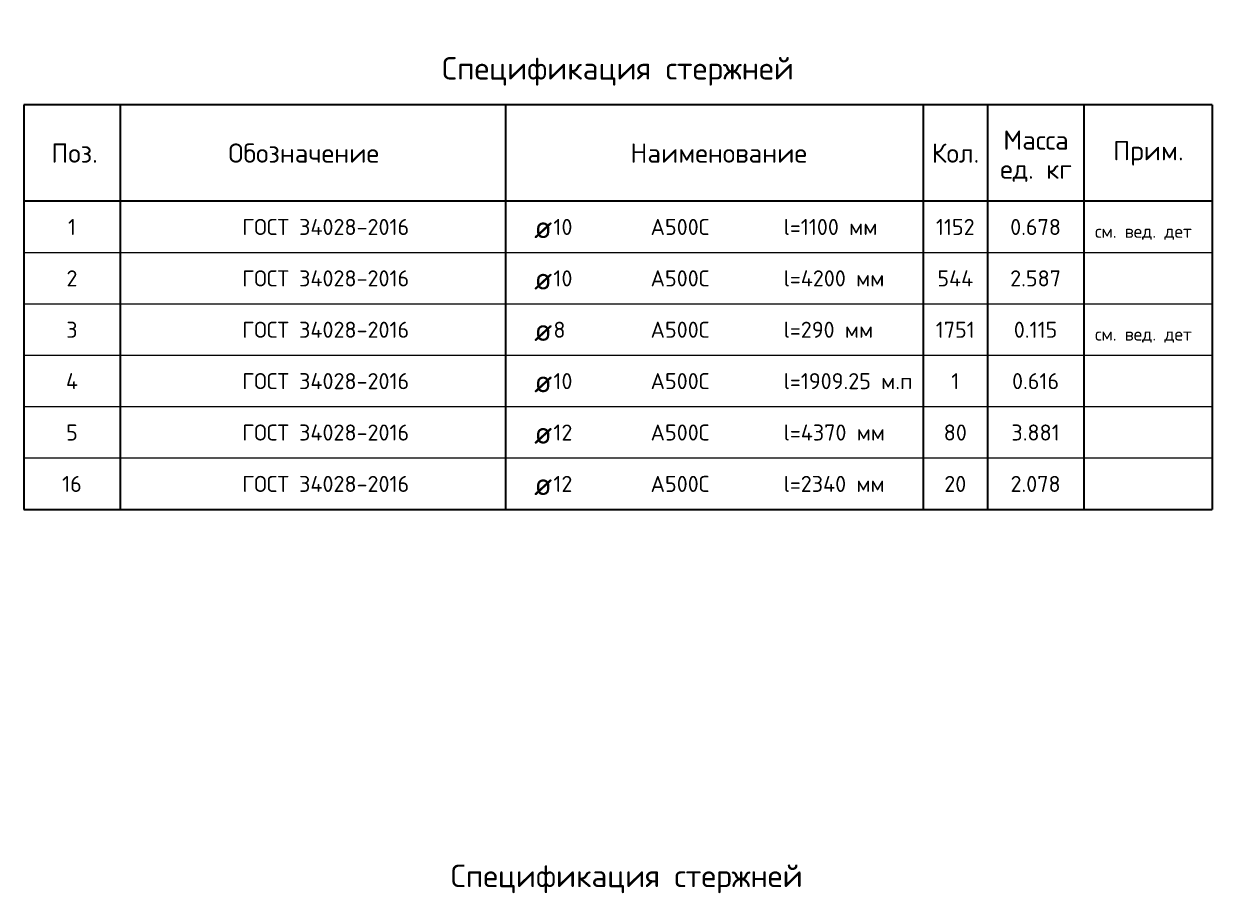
# Model space of a CAD drawing. Header units: millimetres. Extents: x 73472 to 96811, y -3739 to 13816.
# Tile 2 of 4: x 73472 to 82722, y 6994 to 13816. Entities that reach past the tile are written whole.
import ezdxf

# ---------------------------------------------------------------- set-up
doc = ezdxf.new("R2010")
doc.units = ezdxf.units.MM
doc.layers.add('Standard', color=7, linetype='Continuous', lineweight=25)
doc.styles.add('ARIAL', font='ARIAL.TTF')
doc.styles.add('ISOCPEUR', font='ISOCPEUR')

msp = doc.modelspace()

# ---------------------------------------------------------------- linework, layer by layer
at = {"layer": 'Standard', "color": 7, "linetype": 'Continuous', "lineweight": 35, "transparency": 33554687}
for p, q in [((82721.9, 13184.4), (73471.9, 13184.4)), ((73471.9, 13184.4), (73471.9, 12434.4)), ((74221.9, 13184.4), (74221.9, 12434.4)), ((77221.9, 13184.4), (77221.9, 12434.4)), ((80471.9, 13184.4), (80471.9, 12434.4)), ((80971.9, 13184.4), (80971.9, 12434.4)), ((81721.9, 13184.4), (81721.9, 12434.4)), ((82721.9, 13184.4), (82721.9, 12434.4)), ((82721.9, 12434.4), (73471.9, 12434.4)), ((73471.9, 12434.4), (73471.9, 12034.4)), ((74221.9, 12434.4), (74221.9, 12034.4)), ((77221.9, 12434.4), (77221.9, 12034.4)), ((80471.9, 12434.4), (80471.9, 12034.4)), ((80971.9, 12434.4), (80971.9, 12034.4)), ((81721.9, 12434.4), (81721.9, 12034.4)), ((82721.9, 12434.4), (82721.9, 12034.4)), ((73471.9, 12034.4), (73471.9, 11634.4)), ((74221.9, 12034.4), (74221.9, 11634.4)), ((77221.9, 12034.4), (77221.9, 11634.4)), ((80471.9, 12034.4), (80471.9, 11634.4)), ((80971.9, 12034.4), (80971.9, 11634.4)), ((81721.9, 12034.4), (81721.9, 11634.4)), ((82721.9, 12034.4), (82721.9, 11634.4)), ((73471.9, 11634.4), (73471.9, 11234.4)), ((74221.9, 11634.4), (74221.9, 11234.4)), ((77221.9, 11634.4), (77221.9, 11234.4)), ((80471.9, 11634.4), (80471.9, 11234.4)), ((80971.9, 11634.4), (80971.9, 11234.4)), ((81721.9, 11634.4), (81721.9, 11234.4)), ((82721.9, 11634.4), (82721.9, 11234.4)), ((73471.9, 11234.4), (73471.9, 10834.4)), ((74221.9, 11234.4), (74221.9, 10834.4)), ((77221.9, 11234.4), (77221.9, 10834.4)), ((80471.9, 11234.4), (80471.9, 10834.4)), ((80971.9, 11234.4), (80971.9, 10834.4)), ((81721.9, 11234.4), (81721.9, 10834.4)), ((82721.9, 11234.4), (82721.9, 10834.4)), ((73471.9, 10834.4), (73471.9, 10434.4)), ((74221.9, 10834.4), (74221.9, 10434.4)), ((77221.9, 10834.4), (77221.9, 10434.4)), ((80471.9, 10834.4), (80471.9, 10434.4)), ((80971.9, 10834.4), (80971.9, 10434.4)), ((81721.9, 10834.4), (81721.9, 10434.4)), ((82721.9, 10834.4), (82721.9, 10434.4)), ((73471.9, 10434.4), (73471.9, 10034.4)), ((74221.9, 10434.4), (74221.9, 10034.4)), ((77221.9, 10434.4), (77221.9, 10034.4)), ((80471.9, 10434.4), (80471.9, 10034.4)), ((80971.9, 10434.4), (80971.9, 10034.4)), ((81721.9, 10434.4), (81721.9, 10034.4)), ((82721.9, 10434.4), (82721.9, 10034.4)), ((73471.9, 10034.4), (82721.9, 10034.4))]:
    msp.add_line(p, q, dxfattribs=at)
at = {"layer": 'Standard', "color": 7, "linetype": 'Continuous', "lineweight": 13, "transparency": 33554687}
for p, q in [((82721.9, 12034.4), (73471.9, 12034.4)), ((82721.9, 11634.4), (73471.9, 11634.4)), ((82721.9, 11234.4), (73471.9, 11234.4)), ((82721.9, 10834.4), (73471.9, 10834.4)), ((82721.9, 10434.4), (73471.9, 10434.4)), ((82721.9, 10034.4), (73471.9, 10034.4))]:
    msp.add_line(p, q, dxfattribs=at)

# ---------------------------------------------------------------- texts
at = {"layer": 'Standard', "color": 7, "linetype": 'Continuous', "lineweight": 35, "transparency": 33554687, "style": 'ISOCPEUR'}
for s, insert, char_height, width, attachment_point in [('\\A1;{\\fISOCPEUR|i0|b0;\\H175.000000;\\W1.000000;\\C7;Спецификация стержней}\\P', (78096.9, 13334.4), 87.5, 2781.378, 8), ('\\A1;{\\fISOCPEUR|i0|b0;\\H150.000000;\\W1.000000;\\C7;Поз.}\\P', (73867.1, 12809.4), 75, 436.84, 5), ('\\A1;{\\fISOCPEUR|i0|b0;\\H150.000000;\\W1.000000;\\C7;Обозначение}\\P', (75650.8, 12809.4), 75, 1250.637, 5), ('\\A1;{\\fISOCPEUR|i0|b0;\\H150.000000;\\W1.000000;\\C7;Наименование}\\P', (78880.6, 12809.4), 75, 1393.333, 5), ('\\A1;{\\fISOCPEUR|i0|b0;\\H150.000000;\\W1.000000;\\C7;Кол.}\\P', (80723.6, 12809.4), 75, 444.444, 5), ('\\A1;{\\fISOCPEUR|i0|b0;\\H150.000000;\\W1.000000;\\C7;Прим.}\\P', (82225.3, 12807.9), 75, 565.714, 5), ('\\A1;{\\fISOCPEUR|i0|b0;\\H125.000000;\\W1.000000;\\C7;ГОСТ 34028-2016}\\P', (75171.9, 12234.4), 62.5, 1372.706, 4), ('\\A1;{\\fISOCPEUR|i0|b0;\\H125.000000;\\W1.000000;\\C7;l=1100 мм}\\P', (79385.7, 12234.4), 62.5, 769.048, 4), ('\\A1;{\\fISOCPEUR|i0|b0;\\H125.000000;\\W1.000000;\\C7;1}\\P', (73846.9, 12234.4), 62.5, 97.222, 5), ('\\A1;{\\fISOCPEUR|i0|b0;\\H175.000000;\\W1.000000;\\C7;ø}\\P', (77444.6, 12234.4), 87.5, 229.091, 4), ('\\A1;{\\fISOCPEUR|i0|b0;\\H125.000000;\\W1.000000;\\C7;10}\\P', (77594.1, 12234.4), 62.5, 196.875, 4), ('\\A1;{\\fISOCPEUR|i0|b0;\\H125.000000;\\W1.000000;\\C7;А500С}\\P', (78350.3, 12234.4), 62.5, 521.795, 4), ('\\A1;{\\fISOCPEUR|i0|b0;\\H125.000000;\\W1.000000;\\C7;1152}\\P', (80721.9, 12234.4), 62.5, 350, 5), ('\\A1;{\\fISOCPEUR|i0|b0;\\H125.000000;\\W1.000000;\\C7;0.678}\\P', (81346.9, 12234.4), 62.5, 446.212, 5), ('\\A1;{\\fISOCPEUR|i0|b0;\\H125.000000;\\W1.000000;\\C7;ГОСТ 34028-2016}\\P', (75171.9, 11834.4), 62.5, 1372.706, 4), ('\\A1;{\\fISOCPEUR|i0|b0;\\H125.000000;\\W1.000000;\\C7;2}\\P', (73846.9, 11834.4), 62.5, 136.111, 5), ('\\A1;{\\fISOCPEUR|i0|b0;\\H175.000000;\\W1.000000;\\C7;ø}\\P', (77444.6, 11834.4), 87.5, 229.091, 4), ('\\A1;{\\fISOCPEUR|i0|b0;\\H125.000000;\\W1.000000;\\C7;10}\\P', (77594.1, 11834.4), 62.5, 196.875, 4), ('\\A1;{\\fISOCPEUR|i0|b0;\\H125.000000;\\W1.000000;\\C7;А500С}\\P', (78350.3, 11834.4), 62.5, 521.795, 4), ('\\A1;{\\fISOCPEUR|i0|b0;\\H125.000000;\\W1.000000;\\C7;l=4200 мм}\\P', (79385.7, 11834.4), 62.5, 835.547, 4), ('\\A1;{\\fISOCPEUR|i0|b0;\\H125.000000;\\W1.000000;\\C7;544}\\P', (80721.9, 11834.4), 62.5, 345, 5), ('\\A1;{\\fISOCPEUR|i0|b0;\\H125.000000;\\W1.000000;\\C7;2.587}\\P', (81346.9, 11834.4), 62.5, 446.212, 5), ('\\A1;{\\fISOCPEUR|i0|b0;\\H125.000000;\\W1.000000;\\C7;ГОСТ 34028-2016}\\P', (75171.9, 11434.4), 62.5, 1372.706, 4), ('\\A1;{\\fISOCPEUR|i0|b0;\\H125.000000;\\W1.000000;\\C7;3}\\P', (73846.9, 11434.4), 62.5, 136.111, 5), ('\\A1;{\\fISOCPEUR|i0|b0;\\H175.000000;\\W1.000000;\\C7;ø}\\P', (77444.6, 11434.4), 87.5, 229.091, 4), ('\\A1;{\\fISOCPEUR|i0|b0;\\H125.000000;\\W1.000000;\\C7;8}\\P', (77594.1, 11434.4), 62.5, 136.111, 4), ('\\A1;{\\fISOCPEUR|i0|b0;\\H125.000000;\\W1.000000;\\C7;А500С}\\P', (78350.3, 11434.4), 62.5, 521.795, 4), ('\\A1;{\\fISOCPEUR|i0|b0;\\H125.000000;\\W1.000000;\\C7;l=290 мм}\\P', (79385.7, 11434.4), 62.5, 735.268, 4), ('\\A1;{\\fISOCPEUR|i0|b0;\\H125.000000;\\W1.000000;\\C7;1751}\\P', (80721.9, 11434.4), 62.5, 350, 5), ('\\A1;{\\fISOCPEUR|i0|b0;\\H125.000000;\\W1.000000;\\C7;0.115}\\P', (81346.9, 11434.4), 62.5, 388.636, 5), ('\\A1;{\\fISOCPEUR|i0|b0;\\H125.000000;\\W1.000000;\\C7;ГОСТ 34028-2016}\\P', (75171.9, 11034.4), 62.5, 1372.706, 4), ('\\A1;{\\fISOCPEUR|i0|b0;\\H125.000000;\\W1.000000;\\C7;l=1909.25 м.п}\\P', (79385.7, 11034.4), 62.5, 1034.451, 4), ('\\A1;{\\fISOCPEUR|i0|b0;\\H125.000000;\\W1.000000;\\C7;4}\\P', (73846.9, 11034.4), 62.5, 150, 5), ('\\A1;{\\fISOCPEUR|i0|b0;\\H175.000000;\\W1.000000;\\C7;ø}\\P', (77444.6, 11034.4), 87.5, 229.091, 4), ('\\A1;{\\fISOCPEUR|i0|b0;\\H125.000000;\\W1.000000;\\C7;10}\\P', (77594.1, 11034.4), 62.5, 196.875, 4), ('\\A1;{\\fISOCPEUR|i0|b0;\\H125.000000;\\W1.000000;\\C7;А500С}\\P', (78350.3, 11034.4), 62.5, 521.795, 4), ('\\A1;{\\fISOCPEUR|i0|b0;\\H125.000000;\\W1.000000;\\C7;1}\\P', (80721.9, 11034.4), 62.5, 97.222, 5), ('\\A1;{\\fISOCPEUR|i0|b0;\\H125.000000;\\W1.000000;\\C7;0.616}\\P', (81346.9, 11034.4), 62.5, 417.424, 5), ('\\A1;{\\fISOCPEUR|i0|b0;\\H125.000000;\\W1.000000;\\C7;ГОСТ 34028-2016}\\P', (75171.9, 10634.4), 62.5, 1372.706, 4), ('\\A1;{\\fISOCPEUR|i0|b0;\\H125.000000;\\W1.000000;\\C7;5}\\P', (73846.9, 10634.4), 62.5, 136.111, 5), ('\\A1;{\\fISOCPEUR|i0|b0;\\H175.000000;\\W1.000000;\\C7;ø}\\P', (77444.6, 10634.4), 87.5, 229.091, 4), ('\\A1;{\\fISOCPEUR|i0|b0;\\H125.000000;\\W1.000000;\\C7;12}\\P', (77594.1, 10634.4), 62.5, 196.875, 4), ('\\A1;{\\fISOCPEUR|i0|b0;\\H125.000000;\\W1.000000;\\C7;А500С}\\P', (78350.3, 10634.4), 62.5, 521.795, 4), ('\\A1;{\\fISOCPEUR|i0|b0;\\H125.000000;\\W1.000000;\\C7;l=4370 мм}\\P', (79385.7, 10634.4), 62.5, 835.547, 4), ('\\A1;{\\fISOCPEUR|i0|b0;\\H125.000000;\\W1.000000;\\C7;80}\\P', (80721.9, 10634.4), 62.5, 229.688, 5), ('\\A1;{\\fISOCPEUR|i0|b0;\\H125.000000;\\W1.000000;\\C7;3.881}\\P', (81346.9, 10634.4), 62.5, 417.424, 5), ('\\A1;{\\fISOCPEUR|i0|b0;\\H125.000000;\\W1.000000;\\C7;ГОСТ 34028-2016}\\P', (75171.9, 10234.4), 62.5, 1372.706, 4), ('\\A1;{\\fISOCPEUR|i0|b0;\\H125.000000;\\W1.000000;\\C7;16}\\P', (73846.9, 10234.4), 62.5, 196.875, 5), ('\\A1;{\\fISOCPEUR|i0|b0;\\H175.000000;\\W1.000000;\\C7;ø}\\P', (77444.6, 10234.4), 87.5, 229.091, 4), ('\\A1;{\\fISOCPEUR|i0|b0;\\H125.000000;\\W1.000000;\\C7;12}\\P', (77594.1, 10234.4), 62.5, 196.875, 4), ('\\A1;{\\fISOCPEUR|i0|b0;\\H125.000000;\\W1.000000;\\C7;А500С}\\P', (78350.3, 10234.4), 62.5, 521.795, 4), ('\\A1;{\\fISOCPEUR|i0|b0;\\H125.000000;\\W1.000000;\\C7;l=2340 мм}\\P', (79385.7, 10234.4), 62.5, 835.547, 4), ('\\A1;{\\fISOCPEUR|i0|b0;\\H125.000000;\\W1.000000;\\C7;20}\\P', (80721.9, 10234.4), 62.5, 229.688, 5), ('\\A1;{\\fISOCPEUR|i0|b0;\\H125.000000;\\W1.000000;\\C7;2.078}\\P', (81346.9, 10234.4), 62.5, 446.212, 5), ('\\A1;{\\fISOCPEUR|i0|b0;\\H175.000000;\\W1.000000;\\C7;Спецификация стержней}\\P', (78165, 7048.5), 87.5, 2781.378, 8)]:
    msp.add_mtext(s, dxfattribs=dict(at, insert=insert, char_height=char_height, width=width, attachment_point=attachment_point))
at = {"layer": 'Standard', "color": 7, "linetype": 'Continuous', "lineweight": 35, "transparency": 33554687, "insert": (81350.3, 12985.5), "char_height": 150, "width": 622.256, "attachment_point": 2, "line_spacing_factor": 0.903614, "style": 'ARIAL'}
msp.add_mtext('\\A1;{\\fISOCPEUR|i0|b0;\\H150.000000;\\W1.000000;\\C7;Масса}\\P{\\fISOCPEUR|i0|b0;\\H150.000000;\\W1.000000;\\C7;ед. кг}\\P', dxfattribs=at)
at = {"layer": 'Standard', "color": 7, "linetype": 'Continuous', "lineweight": 13, "transparency": 33554687, "char_height": 50, "attachment_point": 7}
for s, insert, width, style in [('\\A1;{\\fISOCPEUR|i0|b0;\\H100.000000;\\W1.000000;\\C7;см. вед. дет}\\P', (81809.8, 12134.1), 808.718, 'ISOCPEUR'), ('}\\P', (81809.8, 11734.1), 34.963, 'ARIAL'), ('\\A1;{\\fISOCPEUR|i0|b0;\\H100.000000;\\W1.000000;\\C7;см. вед. дет}\\P', (81809.8, 11334.1), 808.718, 'ISOCPEUR'), ('}\\P', (81809.8, 10934.1), 34.963, 'ARIAL'), ('}\\P', (81809.8, 10534.1), 34.963, 'ARIAL'), ('}\\P', (81809.8, 10134.1), 34.963, 'ARIAL')]:
    msp.add_mtext(s, dxfattribs=dict(at, insert=insert, width=width, style=style))

doc.saveas('drawing.dxf')
